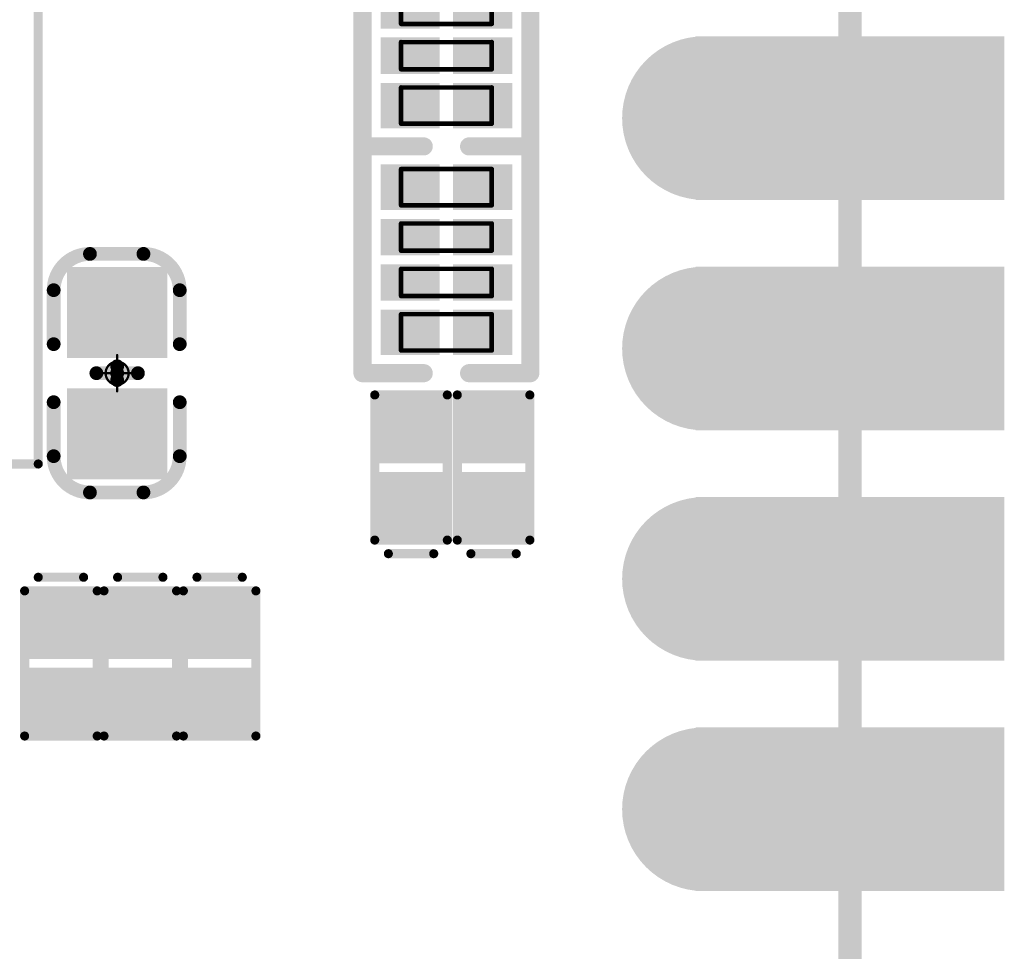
# Model space of a CAD drawing. Header units: millimetres. Extents: x 147.2 to 171.6, y 52.1 to 124.3.
# Tile 4 of 9: x 160.7 to 171.6, y 80.6 to 90.9. Entities that reach past the tile are written whole.
import ezdxf

# ---------------------------------------------------------------- set-up
doc = ezdxf.new("R2010")
doc.units = ezdxf.units.MM
for name, color, linetype in [('BottomLayer', 5, 'Continuous'), ('BottomOverlay', 54, 'Continuous'), ('BottomPaste', 16, 'Continuous'), ('BottomSolder', 6, 'Continuous'), ('KeepOutLayer', 6, 'Continuous'), ('Mechanical1', 6, 'Continuous'), ('Mechanical13', 56, 'Continuous'), ('Mechanical15', 56, 'Continuous'), ('MidLayer1', 16, 'Continuous'), ('MidLayer2', 76, 'Continuous'), ('MidLayer3', 90, 'Continuous'), ('MidLayer4', 156, 'Continuous'), ('MultiLayer', 9, 'Continuous'), ('PadHoleLayer', 156, 'Continuous'), ('TopLayer', 1, 'Continuous'), ('TopSolder', 216, 'Continuous')]:
    doc.layers.add(name, color=color, linetype=linetype)

# ---------------------------------------------------------------- blocks, each defined once
blk = doc.blocks.new('P_________1')
at = {"layer": 'BottomLayer', "const_width": 0.8}
for points in [[(-9.29, 16.51, 1), (-8.49, 16.51, 1)], [(-9.29, 13.97, 1), (-8.49, 13.97, 1)], [(-9.29, 11.43, 1), (-8.49, 11.43, 1)], [(-9.29, 8.89, 1), (-8.49, 8.89, 1)]]:
    blk.add_lwpolyline(points, format="xyb", close=True, dxfattribs=at)
at = {"layer": 'BottomLayer'}
for points in [[(-12.1, 15.71), (-8.9, 15.71), (-12.1, 17.31), (-8.9, 17.31)], [(-12.1, 13.17), (-8.9, 13.17), (-12.1, 14.77), (-8.9, 14.77)], [(-12.1, 10.63), (-8.9, 10.63), (-12.1, 12.23), (-8.9, 12.23)], [(-12.1, 8.09), (-8.9, 8.09), (-12.1, 9.69), (-8.9, 9.69)]]:
    blk.add_solid(points, dxfattribs=at)
at = {"layer": 'BottomSolder', "const_width": 0.902}
for points in [[(-9.341, 16.51, 1), (-8.439, 16.51, 1)], [(-9.341, 13.97, 1), (-8.439, 13.97, 1)], [(-9.341, 11.43, 1), (-8.439, 11.43, 1)], [(-9.341, 8.89, 1), (-8.439, 8.89, 1)]]:
    blk.add_lwpolyline(points, format="xyb", close=True, dxfattribs=at)
at = {"layer": 'BottomSolder'}
for points in [[(-12.202, 15.608), (-8.798, 15.608), (-12.202, 17.412), (-8.798, 17.412)], [(-12.202, 13.068), (-8.798, 13.068), (-12.202, 14.872), (-8.798, 14.872)], [(-12.202, 10.528), (-8.798, 10.528), (-12.202, 12.332), (-8.798, 12.332)], [(-12.202, 7.988), (-8.798, 7.988), (-12.202, 9.792), (-8.798, 9.792)]]:
    blk.add_solid(points, dxfattribs=at)
at = {"layer": 'Mechanical1', "const_width": 0.254}
blk.add_lwpolyline([(-10.5, 24.39), (-10.5, -24.5)], dxfattribs=at)
at = {"layer": 'MidLayer1', "const_width": 0.8}
for points in [[(-9.29, 16.51, 1), (-8.49, 16.51, 1)], [(-9.29, 13.97, 1), (-8.49, 13.97, 1)], [(-9.29, 11.43, 1), (-8.49, 11.43, 1)], [(-9.29, 8.89, 1), (-8.49, 8.89, 1)]]:
    blk.add_lwpolyline(points, format="xyb", close=True, dxfattribs=at)
at = {"layer": 'MidLayer1'}
for points in [[(-12.1, 15.71), (-8.9, 15.71), (-12.1, 17.31), (-8.9, 17.31)], [(-12.1, 13.17), (-8.9, 13.17), (-12.1, 14.77), (-8.9, 14.77)], [(-12.1, 10.63), (-8.9, 10.63), (-12.1, 12.23), (-8.9, 12.23)], [(-12.1, 8.09), (-8.9, 8.09), (-12.1, 9.69), (-8.9, 9.69)]]:
    blk.add_solid(points, dxfattribs=at)
at = {"layer": 'MidLayer2', "const_width": 0.8}
for points in [[(-9.29, 16.51, 1), (-8.49, 16.51, 1)], [(-9.29, 13.97, 1), (-8.49, 13.97, 1)], [(-9.29, 11.43, 1), (-8.49, 11.43, 1)], [(-9.29, 8.89, 1), (-8.49, 8.89, 1)]]:
    blk.add_lwpolyline(points, format="xyb", close=True, dxfattribs=at)
at = {"layer": 'MidLayer2'}
for points in [[(-12.1, 15.71), (-8.9, 15.71), (-12.1, 17.31), (-8.9, 17.31)], [(-12.1, 13.17), (-8.9, 13.17), (-12.1, 14.77), (-8.9, 14.77)], [(-12.1, 10.63), (-8.9, 10.63), (-12.1, 12.23), (-8.9, 12.23)], [(-12.1, 8.09), (-8.9, 8.09), (-12.1, 9.69), (-8.9, 9.69)]]:
    blk.add_solid(points, dxfattribs=at)
at = {"layer": 'MidLayer3', "const_width": 0.8}
for points in [[(-9.29, 16.51, 1), (-8.49, 16.51, 1)], [(-9.29, 13.97, 1), (-8.49, 13.97, 1)], [(-9.29, 11.43, 1), (-8.49, 11.43, 1)], [(-9.29, 8.89, 1), (-8.49, 8.89, 1)]]:
    blk.add_lwpolyline(points, format="xyb", close=True, dxfattribs=at)
at = {"layer": 'MidLayer3'}
for points in [[(-12.1, 15.71), (-8.9, 15.71), (-12.1, 17.31), (-8.9, 17.31)], [(-12.1, 13.17), (-8.9, 13.17), (-12.1, 14.77), (-8.9, 14.77)], [(-12.1, 10.63), (-8.9, 10.63), (-12.1, 12.23), (-8.9, 12.23)], [(-12.1, 8.09), (-8.9, 8.09), (-12.1, 9.69), (-8.9, 9.69)]]:
    blk.add_solid(points, dxfattribs=at)
at = {"layer": 'MidLayer4', "const_width": 0.8}
for points in [[(-9.29, 16.51, 1), (-8.49, 16.51, 1)], [(-9.29, 13.97, 1), (-8.49, 13.97, 1)], [(-9.29, 11.43, 1), (-8.49, 11.43, 1)], [(-9.29, 8.89, 1), (-8.49, 8.89, 1)]]:
    blk.add_lwpolyline(points, format="xyb", close=True, dxfattribs=at)
at = {"layer": 'MidLayer4'}
for points in [[(-12.1, 15.71), (-8.9, 15.71), (-12.1, 17.31), (-8.9, 17.31)], [(-12.1, 13.17), (-8.9, 13.17), (-12.1, 14.77), (-8.9, 14.77)], [(-12.1, 10.63), (-8.9, 10.63), (-12.1, 12.23), (-8.9, 12.23)], [(-12.1, 8.09), (-8.9, 8.09), (-12.1, 9.69), (-8.9, 9.69)]]:
    blk.add_solid(points, dxfattribs=at)
at = {"layer": 'MultiLayer', "const_width": 0.8}
for points in [[(-9.29, 16.51, 1), (-8.49, 16.51, 1)], [(-9.29, 13.97, 1), (-8.49, 13.97, 1)], [(-9.29, 11.43, 1), (-8.49, 11.43, 1)], [(-9.29, 8.89, 1), (-8.49, 8.89, 1)]]:
    blk.add_lwpolyline(points, format="xyb", close=True, dxfattribs=at)
at = {"layer": 'MultiLayer'}
for points in [[(-12.1, 15.71), (-8.9, 15.71), (-12.1, 17.31), (-8.9, 17.31)], [(-12.1, 13.17), (-8.9, 13.17), (-12.1, 14.77), (-8.9, 14.77)], [(-12.1, 10.63), (-8.9, 10.63), (-12.1, 12.23), (-8.9, 12.23)], [(-12.1, 8.09), (-8.9, 8.09), (-12.1, 9.69), (-8.9, 9.69)]]:
    blk.add_solid(points, dxfattribs=at)
at = {"layer": 'PadHoleLayer', "const_width": 0.5}
for points in [[(-10.75, 16.51, 1), (-10.25, 16.51, 1)], [(-9.14, 16.51, 1), (-8.64, 16.51, 1)], [(-10.75, 13.97, 1), (-10.25, 13.97, 1)], [(-9.14, 13.97, 1), (-8.64, 13.97, 1)], [(-10.75, 11.43, 1), (-10.25, 11.43, 1)], [(-9.14, 11.43, 1), (-8.64, 11.43, 1)], [(-10.75, 8.89, 1), (-10.25, 8.89, 1)], [(-9.14, 8.89, 1), (-8.64, 8.89, 1)]]:
    blk.add_lwpolyline(points, format="xyb", close=True, dxfattribs=at)
at = {"layer": 'TopLayer', "const_width": 0.8}
for points in [[(-9.29, 16.51, 1), (-8.49, 16.51, 1)], [(-9.29, 13.97, 1), (-8.49, 13.97, 1)], [(-9.29, 11.43, 1), (-8.49, 11.43, 1)], [(-9.29, 8.89, 1), (-8.49, 8.89, 1)]]:
    blk.add_lwpolyline(points, format="xyb", close=True, dxfattribs=at)
at = {"layer": 'TopLayer'}
for points in [[(-12.1, 15.71), (-8.9, 15.71), (-12.1, 17.31), (-8.9, 17.31)], [(-12.1, 13.17), (-8.9, 13.17), (-12.1, 14.77), (-8.9, 14.77)], [(-12.1, 10.63), (-8.9, 10.63), (-12.1, 12.23), (-8.9, 12.23)], [(-12.1, 8.09), (-8.9, 8.09), (-12.1, 9.69), (-8.9, 9.69)]]:
    blk.add_solid(points, dxfattribs=at)
at = {"layer": 'TopSolder', "const_width": 0.902}
for points in [[(-9.341, 16.51, 1), (-8.439, 16.51, 1)], [(-9.341, 13.97, 1), (-8.439, 13.97, 1)], [(-9.341, 11.43, 1), (-8.439, 11.43, 1)], [(-9.341, 8.89, 1), (-8.439, 8.89, 1)]]:
    blk.add_lwpolyline(points, format="xyb", close=True, dxfattribs=at)
at = {"layer": 'TopSolder'}
for points in [[(-12.202, 15.608), (-8.798, 15.608), (-12.202, 17.412), (-8.798, 17.412)], [(-12.202, 13.068), (-8.798, 13.068), (-12.202, 14.872), (-8.798, 14.872)], [(-12.202, 10.528), (-8.798, 10.528), (-12.202, 12.332), (-8.798, 12.332)], [(-12.202, 7.988), (-8.798, 7.988), (-12.202, 9.792), (-8.798, 9.792)]]:
    blk.add_solid(points, dxfattribs=at)
blk = doc.blocks.new('C0603_B_7')
at = {"layer": 'BottomLayer'}
for points in [[(-1.07, -0.45), (-0.27, -0.45), (-1.07, 0.45), (-0.27, 0.45)], [(0.27, -0.45), (1.07, -0.45), (0.27, 0.45), (1.07, 0.45)]]:
    blk.add_solid(points, dxfattribs=at)
at = {"layer": 'BottomOverlay', "const_width": 0.152}
for points in [[(-1.315, 0.29, -0.414213), (-0.915, 0.69)], [(0.915, 0.69, -0.414213), (1.315, 0.29)], [(-0.915, -0.7, -0.414213), (-1.315, -0.3)], [(1.315, -0.3, -0.414213), (0.915, -0.7)]]:
    blk.add_lwpolyline(points, format="xyb", dxfattribs=at)
for points in [[(-0.915, 0.69), (-0.32, 0.69)], [(0.32, 0.69), (0.915, 0.69)], [(-1.315, 0.29), (-1.315, -0.3)], [(1.315, 0.29), (1.315, -0.3)], [(0, 0.229), (0, -0.229)], [(-0.076, 0), (0, 0)], [(0, 0), (0.076, 0)], [(-0.915, -0.7), (-0.32, -0.7)], [(0.32, -0.7), (0.915, -0.7)]]:
    blk.add_lwpolyline(points, dxfattribs=at)
at = {"layer": 'BottomOverlay'}
for points, const_width in [([(-0.953, 0.69, 1), (-0.877, 0.69, 1)], 0.076), ([(-0.953, 0.69, 1), (-0.877, 0.69, 1)], 0.076), ([(-0.358, 0.69, 1), (-0.282, 0.69, 1)], 0.076), ([(0.282, 0.69, 1), (0.358, 0.69, 1)], 0.076), ([(0.877, 0.69, 1), (0.953, 0.69, 1)], 0.076), ([(0.877, 0.69, 1), (0.953, 0.69, 1)], 0.076), ([(-1.353, 0.29, 1), (-1.277, 0.29, 1)], 0.076), ([(-1.353, 0.29, 1), (-1.277, 0.29, 1)], 0.076), ([(1.277, 0.29, 1), (1.353, 0.29, 1)], 0.076), ([(1.277, 0.29, 1), (1.353, 0.29, 1)], 0.076), ([(-0.038, 0.229, 1), (0.038, 0.229, 1)], 0.0762), ([(-0.114, 0, 1), (-0.038, 0, 1)], 0.0762), ([(-0.038, 0, 1), (0.038, 0, 1)], 0.0762), ([(-0.038, 0, 1), (0.038, 0, 1)], 0.0762), ([(0.038, 0, 1), (0.114, 0, 1)], 0.0762), ([(-0.038, -0.229, 1), (0.038, -0.229, 1)], 0.0762), ([(-1.353, -0.3, 1), (-1.277, -0.3, 1)], 0.076), ([(-1.353, -0.3, 1), (-1.277, -0.3, 1)], 0.076), ([(1.277, -0.3, 1), (1.353, -0.3, 1)], 0.076), ([(1.277, -0.3, 1), (1.353, -0.3, 1)], 0.076), ([(-0.953, -0.7, 1), (-0.877, -0.7, 1)], 0.076), ([(-0.953, -0.7, 1), (-0.877, -0.7, 1)], 0.076), ([(-0.358, -0.7, 1), (-0.282, -0.7, 1)], 0.076), ([(0.282, -0.7, 1), (0.358, -0.7, 1)], 0.076), ([(0.877, -0.7, 1), (0.953, -0.7, 1)], 0.076), ([(0.877, -0.7, 1), (0.953, -0.7, 1)], 0.076)]:
    blk.add_lwpolyline(points, format="xyb", close=True, dxfattribs=dict(at, const_width=const_width))
at = {"layer": 'BottomPaste'}
for points in [[(-1.07, -0.45), (-0.27, -0.45), (-1.07, 0.45), (-0.27, 0.45)], [(0.27, -0.45), (1.07, -0.45), (0.27, 0.45), (1.07, 0.45)]]:
    blk.add_solid(points, dxfattribs=at)
at = {"layer": 'BottomSolder'}
for points in [[(-1.172, -0.552), (-0.168, -0.552), (-1.172, 0.552), (-0.168, 0.552)], [(0.168, -0.552), (1.172, -0.552), (0.168, 0.552), (1.172, 0.552)]]:
    blk.add_solid(points, dxfattribs=at)
at = {"layer": 'Mechanical15'}
for points, const_width in [([(0.127, 0, 1), (-0.127, 0, 1)], 0.0254), ([(-0.006, 0.2, 1), (0.006, 0.2, 1)], 0.0127), ([(-0.206, 0, 1), (-0.194, 0, 1)], 0.0127), ([(-0.133, 0, 1), (-0.121, 0, 1)], 0.0127), ([(0.121, 0, 1), (0.133, 0, 1)], 0.0127), ([(0.194, 0, 1), (0.206, 0, 1)], 0.0127), ([(-0.006, -0.2, 1), (0.006, -0.2, 1)], 0.0127)]:
    blk.add_lwpolyline(points, format="xyb", close=True, dxfattribs=dict(at, const_width=const_width))
at = {"layer": 'Mechanical15', "const_width": 0.0254}
for points in [[(0, 0.2), (0, -0.2)], [(-0.2, 0), (0.2, 0)]]:
    blk.add_lwpolyline(points, dxfattribs=at)
blk = doc.blocks.new('WSON8_8R00X6R00X0R80_T_B_36')
at = {"layer": 'BottomLayer'}
for points in [[(-4.6, 1.505), (-3, 1.505), (-4.6, 2.305), (-3, 2.305)], [(3, 1.505), (4.6, 1.505), (3, 2.305), (4.6, 2.305)], [(-2.1, -1.7), (2.1, -1.7), (-2.1, 1.7), (2.1, 1.7)], [(-4.6, 0.235), (-3, 0.235), (-4.6, 1.035), (-3, 1.035)], [(3, 0.235), (4.6, 0.235), (3, 1.035), (4.6, 1.035)], [(-4.6, -1.035), (-3, -1.035), (-4.6, -0.235), (-3, -0.235)], [(3, -1.035), (4.6, -1.035), (3, -0.235), (4.6, -0.235)], [(-4.6, -2.305), (-3, -2.305), (-4.6, -1.505), (-3, -1.505)], [(3, -2.305), (4.6, -2.305), (3, -1.505), (4.6, -1.505)]]:
    blk.add_solid(points, dxfattribs=at)
at = {"layer": 'BottomOverlay', "const_width": 0.1}
for points in [[(-4, 2.489), (-4, 3)], [(4.001, 3), (-4, 3)], [(4.001, 2.388), (4.001, 3)], [(-4, -3), (-4, -2.464)], [(4.001, -3), (4.001, -2.438)], [(4.001, -3), (-4, -3)]]:
    blk.add_lwpolyline(points, dxfattribs=at)
at = {"layer": 'BottomOverlay'}
for points, const_width in [([(-4.025, 3, 1), (-3.975, 3, 1)], 0.05), ([(-4.025, 3, 1), (-3.975, 3, 1)], 0.05), ([(3.976, 3, 1), (4.026, 3, 1)], 0.05), ([(3.976, 3, 1), (4.026, 3, 1)], 0.05), ([(-4.2, 2.655, 1), (-4.5, 2.655, 1)], 0.1), ([(-4.525, 2.655, 1), (-4.475, 2.655, 1)], 0.05), ([(-4.225, 2.655, 1), (-4.175, 2.655, 1)], 0.05), ([(-4.025, 2.489, 1), (-3.975, 2.489, 1)], 0.05), ([(3.976, 2.388, 1), (4.026, 2.388, 1)], 0.05), ([(-4.025, -2.464, 1), (-3.975, -2.464, 1)], 0.05), ([(3.976, -2.438, 1), (4.026, -2.438, 1)], 0.05), ([(-4.025, -3, 1), (-3.975, -3, 1)], 0.05), ([(-4.025, -3, 1), (-3.975, -3, 1)], 0.05), ([(3.976, -3, 1), (4.026, -3, 1)], 0.05), ([(3.976, -3, 1), (4.026, -3, 1)], 0.05)]:
    blk.add_lwpolyline(points, format="xyb", close=True, dxfattribs=dict(at, const_width=const_width))
at = {"layer": 'BottomPaste'}
for points in [[(-4.6, 1.505), (-3, 1.505), (-4.6, 2.305), (-3, 2.305)], [(3, 1.505), (4.6, 1.505), (3, 2.305), (4.6, 2.305)], [(-2.1, -1.7), (2.1, -1.7), (-2.1, 1.7), (2.1, 1.7)], [(-4.6, 0.235), (-3, 0.235), (-4.6, 1.035), (-3, 1.035)], [(3, 0.235), (4.6, 0.235), (3, 1.035), (4.6, 1.035)], [(-4.6, -1.035), (-3, -1.035), (-4.6, -0.235), (-3, -0.235)], [(3, -1.035), (4.6, -1.035), (3, -0.235), (4.6, -0.235)], [(-4.6, -2.305), (-3, -2.305), (-4.6, -1.505), (-3, -1.505)], [(3, -2.305), (4.6, -2.305), (3, -1.505), (4.6, -1.505)]]:
    blk.add_solid(points, dxfattribs=at)
at = {"layer": 'BottomSolder'}
for points in [[(-4.649, 1.455), (-2.95, 1.455), (-4.649, 2.355), (-2.95, 2.355)], [(2.95, 1.455), (4.649, 1.455), (2.95, 2.355), (4.649, 2.355)], [(-2.15, -1.75), (2.15, -1.75), (-2.15, 1.75), (2.15, 1.75)], [(-4.649, 0.185), (-2.95, 0.185), (-4.649, 1.085), (-2.95, 1.085)], [(2.95, 0.185), (4.649, 0.185), (2.95, 1.085), (4.649, 1.085)], [(-4.649, -1.085), (-2.95, -1.085), (-4.649, -0.185), (-2.95, -0.185)], [(2.95, -1.085), (4.649, -1.085), (2.95, -0.185), (4.649, -0.185)], [(-4.649, -2.355), (-2.95, -2.355), (-4.649, -1.455), (-2.95, -1.455)], [(2.95, -2.355), (4.649, -2.355), (2.95, -1.455), (4.649, -1.455)]]:
    blk.add_solid(points, dxfattribs=at)
blk = doc.blocks.new('0402_R_4_B_42')
at = {"layer": 'BottomLayer'}
for points in [[(-0.6, 0.125), (-0.6, 0.675), (-1, 0.125), (-1, 0.675)], [(-0.1, 0.125), (-0.1, 0.675), (-0.4, 0.125), (-0.4, 0.675)], [(0.4, 0.125), (0.4, 0.675), (0.1, 0.125), (0.1, 0.675)], [(1, 0.125), (1, 0.675), (0.6, 0.125), (0.6, 0.675)], [(-0.6, -0.675), (-0.6, -0.125), (-1, -0.675), (-1, -0.125)], [(-0.1, -0.675), (-0.1, -0.125), (-0.4, -0.675), (-0.4, -0.125)], [(0.4, -0.675), (0.4, -0.125), (0.1, -0.675), (0.1, -0.125)], [(1, -0.675), (1, -0.125), (0.6, -0.675), (0.6, -0.125)]]:
    blk.add_solid(points, dxfattribs=at)
at = {"layer": 'BottomOverlay', "const_width": 0.2}
for points in [[(1.25, 0.925), (-1.25, 0.925)], [(-1.25, 0.25), (-1.25, 0.925)], [(1.25, 0.25), (1.25, 0.925)], [(-1.25, -0.925), (-1.25, -0.25)], [(1.25, -0.925), (1.25, -0.25)], [(1.25, -0.925), (-1.25, -0.925)]]:
    blk.add_lwpolyline(points, dxfattribs=at)
at = {"layer": 'BottomOverlay', "const_width": 0.1}
for points in [[(-1.3, 0.925, 1), (-1.2, 0.925, 1)], [(-1.3, 0.925, 1), (-1.2, 0.925, 1)], [(1.2, 0.925, 1), (1.3, 0.925, 1)], [(1.2, 0.925, 1), (1.3, 0.925, 1)], [(-1.3, 0.25, 1), (-1.2, 0.25, 1)], [(1.2, 0.25, 1), (1.3, 0.25, 1)], [(-1.3, -0.25, 1), (-1.2, -0.25, 1)], [(1.2, -0.25, 1), (1.3, -0.25, 1)], [(-1.3, -0.925, 1), (-1.2, -0.925, 1)], [(-1.3, -0.925, 1), (-1.2, -0.925, 1)], [(1.2, -0.925, 1), (1.3, -0.925, 1)], [(1.2, -0.925, 1), (1.3, -0.925, 1)]]:
    blk.add_lwpolyline(points, format="xyb", close=True, dxfattribs=at)
at = {"layer": 'BottomPaste'}
for points in [[(-0.6, 0.125), (-0.6, 0.675), (-1, 0.125), (-1, 0.675)], [(-0.1, 0.125), (-0.1, 0.675), (-0.4, 0.125), (-0.4, 0.675)], [(0.4, 0.125), (0.4, 0.675), (0.1, 0.125), (0.1, 0.675)], [(1, 0.125), (1, 0.675), (0.6, 0.125), (0.6, 0.675)], [(-0.6, -0.675), (-0.6, -0.125), (-1, -0.675), (-1, -0.125)], [(-0.1, -0.675), (-0.1, -0.125), (-0.4, -0.675), (-0.4, -0.125)], [(0.4, -0.675), (0.4, -0.125), (0.1, -0.675), (0.1, -0.125)], [(1, -0.675), (1, -0.125), (0.6, -0.675), (0.6, -0.125)]]:
    blk.add_solid(points, dxfattribs=at)
at = {"layer": 'BottomSolder'}
for points in [[(-0.549, 0.074), (-0.549, 0.726), (-1.051, 0.074), (-1.051, 0.726)], [(-0.049, 0.074), (-0.049, 0.726), (-0.451, 0.074), (-0.451, 0.726)], [(0.451, 0.074), (0.451, 0.726), (0.049, 0.074), (0.049, 0.726)], [(1.051, 0.074), (1.051, 0.726), (0.549, 0.074), (0.549, 0.726)], [(-0.549, -0.726), (-0.549, -0.074), (-1.051, -0.726), (-1.051, -0.074)], [(-0.049, -0.726), (-0.049, -0.074), (-0.451, -0.726), (-0.451, -0.074)], [(0.451, -0.726), (0.451, -0.074), (0.049, -0.726), (0.049, -0.074)], [(1.051, -0.726), (1.051, -0.074), (0.549, -0.726), (0.549, -0.074)]]:
    blk.add_solid(points, dxfattribs=at)
at = {"layer": 'Mechanical13', "const_width": 0.05}
for points in [[(-0.6, 0.5), (-1, 0.5)], [(-1, -0.5), (-1, 0.5)], [(-0.6, -0.5), (-0.6, 0.5)], [(-0.4, -0.5), (-0.4, 0.5)], [(-0.1, 0.5), (-0.4, 0.5)], [(-0.1, -0.5), (-0.1, 0.5)], [(0.1, -0.5), (0.1, 0.5)], [(0.4, 0.5), (0.1, 0.5)], [(0.4, -0.5), (0.4, 0.5)], [(0.6, -0.5), (0.6, 0.5)], [(1, 0.5), (0.6, 0.5)], [(1, -0.5), (1, 0.5)], [(-0.6, -0.5), (-1, -0.5)], [(-0.6, -0.5), (-1, -0.5)], [(-0.1, -0.5), (-0.4, -0.5)], [(0.4, -0.5), (0.1, -0.5)], [(1, -0.5), (0.6, -0.5)]]:
    blk.add_lwpolyline(points, dxfattribs=at)
at = {"layer": 'Mechanical13', "const_width": 0.025}
for points in [[(-1.012, 0.5, 1), (-0.987, 0.5, 1)], [(-1.012, 0.5, 1), (-0.987, 0.5, 1)], [(-0.612, 0.5, 1), (-0.587, 0.5, 1)], [(-0.612, 0.5, 1), (-0.587, 0.5, 1)], [(-0.412, 0.5, 1), (-0.387, 0.5, 1)], [(-0.412, 0.5, 1), (-0.387, 0.5, 1)], [(-0.112, 0.5, 1), (-0.087, 0.5, 1)], [(-0.112, 0.5, 1), (-0.087, 0.5, 1)], [(0.088, 0.5, 1), (0.113, 0.5, 1)], [(0.088, 0.5, 1), (0.113, 0.5, 1)], [(0.388, 0.5, 1), (0.413, 0.5, 1)], [(0.388, 0.5, 1), (0.413, 0.5, 1)], [(0.588, 0.5, 1), (0.613, 0.5, 1)], [(0.588, 0.5, 1), (0.613, 0.5, 1)], [(0.988, 0.5, 1), (1.013, 0.5, 1)], [(0.988, 0.5, 1), (1.013, 0.5, 1)], [(-1.012, -0.5, 1), (-0.987, -0.5, 1)], [(-1.012, -0.5, 1), (-0.987, -0.5, 1)], [(-1.012, -0.5, 1), (-0.987, -0.5, 1)], [(-0.612, -0.5, 1), (-0.587, -0.5, 1)], [(-0.612, -0.5, 1), (-0.587, -0.5, 1)], [(-0.612, -0.5, 1), (-0.587, -0.5, 1)], [(-0.412, -0.5, 1), (-0.387, -0.5, 1)], [(-0.412, -0.5, 1), (-0.387, -0.5, 1)], [(-0.112, -0.5, 1), (-0.087, -0.5, 1)], [(-0.112, -0.5, 1), (-0.087, -0.5, 1)], [(0.088, -0.5, 1), (0.113, -0.5, 1)], [(0.088, -0.5, 1), (0.113, -0.5, 1)], [(0.388, -0.5, 1), (0.413, -0.5, 1)], [(0.388, -0.5, 1), (0.413, -0.5, 1)], [(0.588, -0.5, 1), (0.613, -0.5, 1)], [(0.588, -0.5, 1), (0.613, -0.5, 1)], [(0.988, -0.5, 1), (1.013, -0.5, 1)], [(0.988, -0.5, 1), (1.013, -0.5, 1)]]:
    blk.add_lwpolyline(points, format="xyb", close=True, dxfattribs=at)
blk = doc.blocks.new('0402_R_4_B_49')
at = {"layer": 'BottomLayer'}
for points in [[(-0.6, 0.125), (-0.6, 0.675), (-1, 0.125), (-1, 0.675)], [(-0.1, 0.125), (-0.1, 0.675), (-0.4, 0.125), (-0.4, 0.675)], [(0.4, 0.125), (0.4, 0.675), (0.1, 0.125), (0.1, 0.675)], [(1, 0.125), (1, 0.675), (0.6, 0.125), (0.6, 0.675)], [(-0.6, -0.675), (-0.6, -0.125), (-1, -0.675), (-1, -0.125)], [(-0.1, -0.675), (-0.1, -0.125), (-0.4, -0.675), (-0.4, -0.125)], [(0.4, -0.675), (0.4, -0.125), (0.1, -0.675), (0.1, -0.125)], [(1, -0.675), (1, -0.125), (0.6, -0.675), (0.6, -0.125)]]:
    blk.add_solid(points, dxfattribs=at)
at = {"layer": 'BottomOverlay', "const_width": 0.2}
for points in [[(1.25, 0.925), (-1.25, 0.925)], [(-1.25, 0.25), (-1.25, 0.925)], [(1.25, 0.25), (1.25, 0.925)], [(-1.25, -0.925), (-1.25, -0.25)], [(1.25, -0.925), (1.25, -0.25)], [(1.25, -0.925), (-1.25, -0.925)]]:
    blk.add_lwpolyline(points, dxfattribs=at)
at = {"layer": 'BottomOverlay', "const_width": 0.1}
for points in [[(-1.3, 0.925, 1), (-1.2, 0.925, 1)], [(-1.3, 0.925, 1), (-1.2, 0.925, 1)], [(1.2, 0.925, 1), (1.3, 0.925, 1)], [(1.2, 0.925, 1), (1.3, 0.925, 1)], [(-1.3, 0.25, 1), (-1.2, 0.25, 1)], [(1.2, 0.25, 1), (1.3, 0.25, 1)], [(-1.3, -0.25, 1), (-1.2, -0.25, 1)], [(1.2, -0.25, 1), (1.3, -0.25, 1)], [(-1.3, -0.925, 1), (-1.2, -0.925, 1)], [(-1.3, -0.925, 1), (-1.2, -0.925, 1)], [(1.2, -0.925, 1), (1.3, -0.925, 1)], [(1.2, -0.925, 1), (1.3, -0.925, 1)]]:
    blk.add_lwpolyline(points, format="xyb", close=True, dxfattribs=at)
at = {"layer": 'BottomPaste'}
for points in [[(-0.6, 0.125), (-0.6, 0.675), (-1, 0.125), (-1, 0.675)], [(-0.1, 0.125), (-0.1, 0.675), (-0.4, 0.125), (-0.4, 0.675)], [(0.4, 0.125), (0.4, 0.675), (0.1, 0.125), (0.1, 0.675)], [(1, 0.125), (1, 0.675), (0.6, 0.125), (0.6, 0.675)], [(-0.6, -0.675), (-0.6, -0.125), (-1, -0.675), (-1, -0.125)], [(-0.1, -0.675), (-0.1, -0.125), (-0.4, -0.675), (-0.4, -0.125)], [(0.4, -0.675), (0.4, -0.125), (0.1, -0.675), (0.1, -0.125)], [(1, -0.675), (1, -0.125), (0.6, -0.675), (0.6, -0.125)]]:
    blk.add_solid(points, dxfattribs=at)
at = {"layer": 'BottomSolder'}
for points in [[(-0.549, 0.074), (-0.549, 0.726), (-1.051, 0.074), (-1.051, 0.726)], [(-0.049, 0.074), (-0.049, 0.726), (-0.451, 0.074), (-0.451, 0.726)], [(0.451, 0.074), (0.451, 0.726), (0.049, 0.074), (0.049, 0.726)], [(1.051, 0.074), (1.051, 0.726), (0.549, 0.074), (0.549, 0.726)], [(-0.549, -0.726), (-0.549, -0.074), (-1.051, -0.726), (-1.051, -0.074)], [(-0.049, -0.726), (-0.049, -0.074), (-0.451, -0.726), (-0.451, -0.074)], [(0.451, -0.726), (0.451, -0.074), (0.049, -0.726), (0.049, -0.074)], [(1.051, -0.726), (1.051, -0.074), (0.549, -0.726), (0.549, -0.074)]]:
    blk.add_solid(points, dxfattribs=at)
at = {"layer": 'Mechanical13', "const_width": 0.05}
for points in [[(-0.6, 0.5), (-1, 0.5)], [(-1, -0.5), (-1, 0.5)], [(-0.6, -0.5), (-0.6, 0.5)], [(-0.4, -0.5), (-0.4, 0.5)], [(-0.1, 0.5), (-0.4, 0.5)], [(-0.1, -0.5), (-0.1, 0.5)], [(0.1, -0.5), (0.1, 0.5)], [(0.4, 0.5), (0.1, 0.5)], [(0.4, -0.5), (0.4, 0.5)], [(0.6, -0.5), (0.6, 0.5)], [(1, 0.5), (0.6, 0.5)], [(1, -0.5), (1, 0.5)], [(-0.6, -0.5), (-1, -0.5)], [(-0.6, -0.5), (-1, -0.5)], [(-0.1, -0.5), (-0.4, -0.5)], [(0.4, -0.5), (0.1, -0.5)], [(1, -0.5), (0.6, -0.5)]]:
    blk.add_lwpolyline(points, dxfattribs=at)
at = {"layer": 'Mechanical13', "const_width": 0.025}
for points in [[(-1.012, 0.5, 1), (-0.987, 0.5, 1)], [(-1.012, 0.5, 1), (-0.987, 0.5, 1)], [(-0.612, 0.5, 1), (-0.587, 0.5, 1)], [(-0.612, 0.5, 1), (-0.587, 0.5, 1)], [(-0.412, 0.5, 1), (-0.387, 0.5, 1)], [(-0.412, 0.5, 1), (-0.387, 0.5, 1)], [(-0.112, 0.5, 1), (-0.087, 0.5, 1)], [(-0.112, 0.5, 1), (-0.087, 0.5, 1)], [(0.088, 0.5, 1), (0.113, 0.5, 1)], [(0.088, 0.5, 1), (0.113, 0.5, 1)], [(0.388, 0.5, 1), (0.413, 0.5, 1)], [(0.388, 0.5, 1), (0.413, 0.5, 1)], [(0.588, 0.5, 1), (0.613, 0.5, 1)], [(0.588, 0.5, 1), (0.613, 0.5, 1)], [(0.988, 0.5, 1), (1.013, 0.5, 1)], [(0.988, 0.5, 1), (1.013, 0.5, 1)], [(-1.012, -0.5, 1), (-0.987, -0.5, 1)], [(-1.012, -0.5, 1), (-0.987, -0.5, 1)], [(-1.012, -0.5, 1), (-0.987, -0.5, 1)], [(-0.612, -0.5, 1), (-0.587, -0.5, 1)], [(-0.612, -0.5, 1), (-0.587, -0.5, 1)], [(-0.612, -0.5, 1), (-0.587, -0.5, 1)], [(-0.412, -0.5, 1), (-0.387, -0.5, 1)], [(-0.412, -0.5, 1), (-0.387, -0.5, 1)], [(-0.112, -0.5, 1), (-0.087, -0.5, 1)], [(-0.112, -0.5, 1), (-0.087, -0.5, 1)], [(0.088, -0.5, 1), (0.113, -0.5, 1)], [(0.088, -0.5, 1), (0.113, -0.5, 1)], [(0.388, -0.5, 1), (0.413, -0.5, 1)], [(0.388, -0.5, 1), (0.413, -0.5, 1)], [(0.588, -0.5, 1), (0.613, -0.5, 1)], [(0.588, -0.5, 1), (0.613, -0.5, 1)], [(0.988, -0.5, 1), (1.013, -0.5, 1)], [(0.988, -0.5, 1), (1.013, -0.5, 1)]]:
    blk.add_lwpolyline(points, format="xyb", close=True, dxfattribs=at)
blk = doc.blocks.new('ESD0402_B_52')
at = {"layer": 'BottomLayer'}
for points in [[(-0.7, 0.3), (-0.7, -0.3), (-0.15, 0.3), (-0.15, -0.3)], [(0.15, 0.3), (0.15, -0.3), (0.7, 0.3), (0.7, -0.3)]]:
    blk.add_solid(points, dxfattribs=at)
at = {"layer": 'BottomOverlay', "const_width": 0.1}
for points in [[(0.8, 0.4), (-0.8, 0.4)], [(-0.8, -0.4), (-0.8, 0.4)], [(0.8, -0.4), (0.8, 0.4)], [(0.95, -0.25), (0.95, 0.25)], [(0.8, -0.4), (-0.8, -0.4)]]:
    blk.add_lwpolyline(points, dxfattribs=at)
at = {"layer": 'BottomOverlay', "const_width": 0.05}
for points in [[(-0.825, 0.4, 1), (-0.775, 0.4, 1)], [(-0.825, 0.4, 1), (-0.775, 0.4, 1)], [(0.775, 0.4, 1), (0.825, 0.4, 1)], [(0.775, 0.4, 1), (0.825, 0.4, 1)], [(0.925, 0.25, 1), (0.975, 0.25, 1)], [(0.925, -0.25, 1), (0.975, -0.25, 1)], [(-0.825, -0.4, 1), (-0.775, -0.4, 1)], [(-0.825, -0.4, 1), (-0.775, -0.4, 1)], [(0.775, -0.4, 1), (0.825, -0.4, 1)], [(0.775, -0.4, 1), (0.825, -0.4, 1)]]:
    blk.add_lwpolyline(points, format="xyb", close=True, dxfattribs=at)
at = {"layer": 'BottomPaste'}
for points in [[(-0.7, 0.3), (-0.7, -0.3), (-0.15, 0.3), (-0.15, -0.3)], [(0.15, 0.3), (0.15, -0.3), (0.7, 0.3), (0.7, -0.3)]]:
    blk.add_solid(points, dxfattribs=at)
at = {"layer": 'BottomSolder'}
for points in [[(-0.802, 0.402), (-0.802, -0.402), (-0.048, 0.402), (-0.048, -0.402)], [(0.048, 0.402), (0.048, -0.402), (0.802, 0.402), (0.802, -0.402)]]:
    blk.add_solid(points, dxfattribs=at)
blk = doc.blocks.new('ESD0402_B_53')
at = {"layer": 'BottomLayer'}
for points in [[(-0.7, 0.3), (-0.7, -0.3), (-0.15, 0.3), (-0.15, -0.3)], [(0.15, 0.3), (0.15, -0.3), (0.7, 0.3), (0.7, -0.3)]]:
    blk.add_solid(points, dxfattribs=at)
at = {"layer": 'BottomOverlay', "const_width": 0.1}
for points in [[(0.8, 0.4), (-0.8, 0.4)], [(-0.8, -0.4), (-0.8, 0.4)], [(0.8, -0.4), (0.8, 0.4)], [(0.95, -0.25), (0.95, 0.25)], [(0.8, -0.4), (-0.8, -0.4)]]:
    blk.add_lwpolyline(points, dxfattribs=at)
at = {"layer": 'BottomOverlay', "const_width": 0.05}
for points in [[(-0.825, 0.4, 1), (-0.775, 0.4, 1)], [(-0.825, 0.4, 1), (-0.775, 0.4, 1)], [(0.775, 0.4, 1), (0.825, 0.4, 1)], [(0.775, 0.4, 1), (0.825, 0.4, 1)], [(0.925, 0.25, 1), (0.975, 0.25, 1)], [(0.925, -0.25, 1), (0.975, -0.25, 1)], [(-0.825, -0.4, 1), (-0.775, -0.4, 1)], [(-0.825, -0.4, 1), (-0.775, -0.4, 1)], [(0.775, -0.4, 1), (0.825, -0.4, 1)], [(0.775, -0.4, 1), (0.825, -0.4, 1)]]:
    blk.add_lwpolyline(points, format="xyb", close=True, dxfattribs=at)
at = {"layer": 'BottomPaste'}
for points in [[(-0.7, 0.3), (-0.7, -0.3), (-0.15, 0.3), (-0.15, -0.3)], [(0.15, 0.3), (0.15, -0.3), (0.7, 0.3), (0.7, -0.3)]]:
    blk.add_solid(points, dxfattribs=at)
at = {"layer": 'BottomSolder'}
for points in [[(-0.802, 0.402), (-0.802, -0.402), (-0.048, 0.402), (-0.048, -0.402)], [(0.048, 0.402), (0.048, -0.402), (0.802, 0.402), (0.802, -0.402)]]:
    blk.add_solid(points, dxfattribs=at)
blk = doc.blocks.new('ESD0402_B_54')
at = {"layer": 'BottomLayer'}
for points in [[(-0.7, 0.3), (-0.7, -0.3), (-0.15, 0.3), (-0.15, -0.3)], [(0.15, 0.3), (0.15, -0.3), (0.7, 0.3), (0.7, -0.3)]]:
    blk.add_solid(points, dxfattribs=at)
at = {"layer": 'BottomOverlay', "const_width": 0.1}
for points in [[(-0.8, 0.4), (0.8, 0.4)], [(-0.8, 0.4), (-0.8, -0.4)], [(0.8, 0.4), (0.8, -0.4)], [(0.95, 0.25), (0.95, -0.25)], [(-0.8, -0.4), (0.8, -0.4)]]:
    blk.add_lwpolyline(points, dxfattribs=at)
at = {"layer": 'BottomOverlay', "const_width": 0.05}
for points in [[(-0.825, 0.4, 1), (-0.775, 0.4, 1)], [(-0.825, 0.4, 1), (-0.775, 0.4, 1)], [(0.775, 0.4, 1), (0.825, 0.4, 1)], [(0.775, 0.4, 1), (0.825, 0.4, 1)], [(0.925, 0.25, 1), (0.975, 0.25, 1)], [(0.925, -0.25, 1), (0.975, -0.25, 1)], [(-0.825, -0.4, 1), (-0.775, -0.4, 1)], [(-0.825, -0.4, 1), (-0.775, -0.4, 1)], [(0.775, -0.4, 1), (0.825, -0.4, 1)], [(0.775, -0.4, 1), (0.825, -0.4, 1)]]:
    blk.add_lwpolyline(points, format="xyb", close=True, dxfattribs=at)
at = {"layer": 'BottomPaste'}
for points in [[(-0.7, 0.3), (-0.7, -0.3), (-0.15, 0.3), (-0.15, -0.3)], [(0.15, 0.3), (0.15, -0.3), (0.7, 0.3), (0.7, -0.3)]]:
    blk.add_solid(points, dxfattribs=at)
at = {"layer": 'BottomSolder'}
for points in [[(-0.802, 0.402), (-0.802, -0.402), (-0.048, 0.402), (-0.048, -0.402)], [(0.048, 0.402), (0.048, -0.402), (0.802, 0.402), (0.802, -0.402)]]:
    blk.add_solid(points, dxfattribs=at)
blk = doc.blocks.new('ESD0402_B_55')
at = {"layer": 'BottomLayer'}
for points in [[(-0.7, 0.3), (-0.7, -0.3), (-0.15, 0.3), (-0.15, -0.3)], [(0.15, 0.3), (0.15, -0.3), (0.7, 0.3), (0.7, -0.3)]]:
    blk.add_solid(points, dxfattribs=at)
at = {"layer": 'BottomOverlay', "const_width": 0.1}
for points in [[(-0.8, 0.4), (0.8, 0.4)], [(-0.8, 0.4), (-0.8, -0.4)], [(0.8, 0.4), (0.8, -0.4)], [(0.95, 0.25), (0.95, -0.25)], [(-0.8, -0.4), (0.8, -0.4)]]:
    blk.add_lwpolyline(points, dxfattribs=at)
at = {"layer": 'BottomOverlay', "const_width": 0.05}
for points in [[(-0.825, 0.4, 1), (-0.775, 0.4, 1)], [(-0.825, 0.4, 1), (-0.775, 0.4, 1)], [(0.775, 0.4, 1), (0.825, 0.4, 1)], [(0.775, 0.4, 1), (0.825, 0.4, 1)], [(0.925, 0.25, 1), (0.975, 0.25, 1)], [(0.925, -0.25, 1), (0.975, -0.25, 1)], [(-0.825, -0.4, 1), (-0.775, -0.4, 1)], [(-0.825, -0.4, 1), (-0.775, -0.4, 1)], [(0.775, -0.4, 1), (0.825, -0.4, 1)], [(0.775, -0.4, 1), (0.825, -0.4, 1)]]:
    blk.add_lwpolyline(points, format="xyb", close=True, dxfattribs=at)
at = {"layer": 'BottomPaste'}
for points in [[(-0.7, 0.3), (-0.7, -0.3), (-0.15, 0.3), (-0.15, -0.3)], [(0.15, 0.3), (0.15, -0.3), (0.7, 0.3), (0.7, -0.3)]]:
    blk.add_solid(points, dxfattribs=at)
at = {"layer": 'BottomSolder'}
for points in [[(-0.802, 0.402), (-0.802, -0.402), (-0.048, 0.402), (-0.048, -0.402)], [(0.048, 0.402), (0.048, -0.402), (0.802, 0.402), (0.802, -0.402)]]:
    blk.add_solid(points, dxfattribs=at)
blk = doc.blocks.new('ESD0402_B_56')
at = {"layer": 'BottomLayer'}
for points in [[(-0.7, 0.3), (-0.7, -0.3), (-0.15, 0.3), (-0.15, -0.3)], [(0.15, 0.3), (0.15, -0.3), (0.7, 0.3), (0.7, -0.3)]]:
    blk.add_solid(points, dxfattribs=at)
at = {"layer": 'BottomOverlay', "const_width": 0.1}
for points in [[(-0.8, 0.4), (0.8, 0.4)], [(-0.8, 0.4), (-0.8, -0.4)], [(0.8, 0.4), (0.8, -0.4)], [(0.95, 0.25), (0.95, -0.25)], [(-0.8, -0.4), (0.8, -0.4)]]:
    blk.add_lwpolyline(points, dxfattribs=at)
at = {"layer": 'BottomOverlay', "const_width": 0.05}
for points in [[(-0.825, 0.4, 1), (-0.775, 0.4, 1)], [(-0.825, 0.4, 1), (-0.775, 0.4, 1)], [(0.775, 0.4, 1), (0.825, 0.4, 1)], [(0.775, 0.4, 1), (0.825, 0.4, 1)], [(0.925, 0.25, 1), (0.975, 0.25, 1)], [(0.925, -0.25, 1), (0.975, -0.25, 1)], [(-0.825, -0.4, 1), (-0.775, -0.4, 1)], [(-0.825, -0.4, 1), (-0.775, -0.4, 1)], [(0.775, -0.4, 1), (0.825, -0.4, 1)], [(0.775, -0.4, 1), (0.825, -0.4, 1)]]:
    blk.add_lwpolyline(points, format="xyb", close=True, dxfattribs=at)
at = {"layer": 'BottomPaste'}
for points in [[(-0.7, 0.3), (-0.7, -0.3), (-0.15, 0.3), (-0.15, -0.3)], [(0.15, 0.3), (0.15, -0.3), (0.7, 0.3), (0.7, -0.3)]]:
    blk.add_solid(points, dxfattribs=at)
at = {"layer": 'BottomSolder'}
for points in [[(-0.802, 0.402), (-0.802, -0.402), (-0.048, 0.402), (-0.048, -0.402)], [(0.048, 0.402), (0.048, -0.402), (0.802, 0.402), (0.802, -0.402)]]:
    blk.add_solid(points, dxfattribs=at)

msp = doc.modelspace()

# ---------------------------------------------------------------- linework, layer by layer
at = {"layer": 'KeepOutLayer', "const_width": 0.254}
msp.add_lwpolyline([(169.885, 74.312), (169.885, 123.202)], dxfattribs=at)

# ---------------------------------------------------------------- block references
for name, p, rotation in [('P_________1', (159.384, 98.704), 180), ('WSON8_8R00X6R00X0R80_T_B_36', (157.935, 90.002), 270), ('0402_R_4_B_42', (165.435, 90.752), 90), ('0402_R_4_B_49', (165.435, 88.252), 90), ('C0603_B_7', (161.805, 87.002), 270), ('ESD0402_B_53', (165.045, 85.962), 270), ('ESD0402_B_52', (165.955, 85.962), 270), ('ESD0402_B_56', (161.185, 83.802), 89.99999999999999), ('ESD0402_B_55', (162.06, 83.802), 89.99999999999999), ('ESD0402_B_54', (162.935, 83.802), 89.99999999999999)]:
    msp.add_blockref(name, p, dxfattribs=dict(rotation=rotation))

doc.saveas('drawing.dxf')
